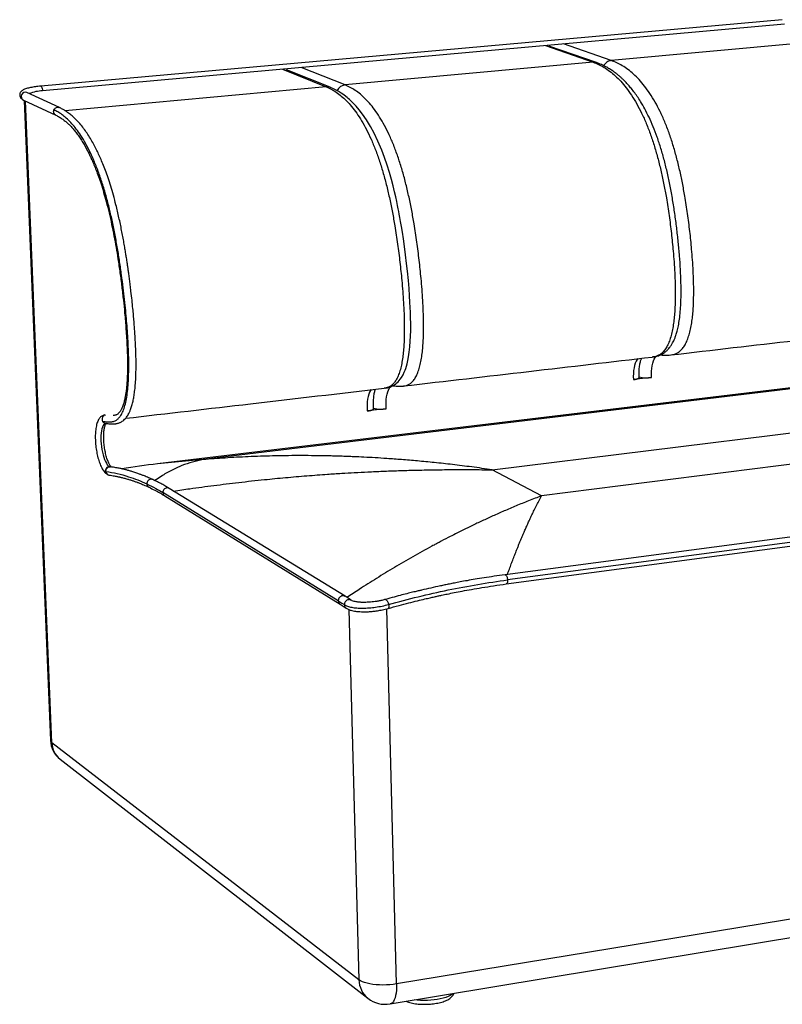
# Model space of a CAD drawing. Header units: millimetres. Extents: x -29 to 950, y -114 to 687.
# Tile 1 of 2: x -29 to 591, y -114 to 687. Entities that reach past the tile are written whole.
import ezdxf

# ---------------------------------------------------------------- set-up
doc = ezdxf.new("R2010")
doc.units = ezdxf.units.MM

msp = doc.modelspace()

# ---------------------------------------------------------------- linework, layer by layer
at = {"color": 7, "linetype": 'Continuous', "lineweight": 25}
for p, q in [((591.23, 686.72), (-11.54, 632.68)), ((592.9, 683.15), (-10.12, 628.86)), ((398.69, 665.67), (437.36, 652.15)), ((440.16, 651.81), (401.43, 665.34)), ((452.14, 653.51), (413.26, 666.98)), ((649.27, 671.59), (452.14, 653.51)), ((406.13, 663.7), (406.45, 663.72)), ((437.36, 652.15), (235.75, 633.65)), ((184.88, 646.42), (220.32, 632.24)), ((223.61, 631.77), (188.09, 645.96)), ((192.08, 644.37), (193.14, 644.46)), ((192.86, 644.44), (192.67, 644.13)), ((235.75, 633.65), (200.07, 647.79)), ((220.32, 632.24), (8.17, 612.78)), ((3.53, 615.31), (-22.81, 627.47)), ((-25.61, 621.4), (0.68, 609.14)), ((-25.16, 621.18), (-3.66, 100.84)), ((-2.53, 99.06), (-24.05, 620.67)), ((485.68, 412.56), (485.49, 412.55)), ((485.67, 412.54), (485.87, 412.58)), ((658.88, 394.86), (83.31, 325.72)), ((647.1, 392.5), (120.39, 329.17)), ((484.92, 395.95), (470.18, 394.21)), ((267.73, 387.23), (267.56, 387.22)), ((267.72, 387.2), (267.9, 387.23)), ((273.48, 389.31), (273.14, 389.38)), ((283.06, 388.99), (283.52, 389.04)), ((269.22, 370.52), (253.84, 368.7)), ((355.4, 320.9), (624.26, 354.2)), ((120.39, 329.17), (83.31, 325.72)), ((668.45, 334.29), (395.52, 299.77)), ((395.52, 299.77), (355.4, 320.9)), ((42.4, 317.3), (42.79, 317.05)), ((235.79, 218.07), (92.86, 305.76)), ((230.28, 214.38), (87.72, 302.37)), ((89.16, 299.79), (231.8, 211.62)), ((849.41, 299.63), (365.86, 235.59)), ((366.85, 228.1), (850.36, 292.51)), ((851.67, 295.72), (367.86, 231.43)), ((240.85, 214.85), (235.78, 218.07)), ((231.8, 211.62), (236.66, 208.51)), ((238.88, 207.36), (247.12, -93.65)), ((277.66, -96.97), (269.85, 207.98)), ((247.12, -93.65), (-2.53, 99.06)), ((4.13, 85.75), (254.36, -108.64)), ((932.45, 10.45), (277.66, -96.97)), ((272.39, -113.21), (924.97, -5.17))]:
    msp.add_line(p, q, dxfattribs=at)
at = {"color": 7, "linetype": 'Continuous', "lineweight": 25, "flags": 128}
for points in [[(-11.54, 632.68), (-11.26, 632.6), (-10.94, 632.24), (-10.63, 631.62), (-10.38, 630.8), (-10.21, 629.85), (-10.12, 628.86)], [(268.42, 387.33), (270.24, 387.65), (272.44, 388.33), (274.31, 389.15), (275.85, 390.04), (277.07, 390.9), (277.98, 391.65), (278.89, 392.5), (279.77, 393.44), (280.7, 394.58), (281.69, 395.98), (282.98, 398.16), (283.96, 400.2), (284.68, 401.95), (285.19, 403.36), (285.71, 405), (286.29, 407.09), (286.89, 409.68), (287.48, 412.8), (288.03, 416.49), (288.5, 420.77), (288.84, 425.35), (289.04, 429.57), (289.15, 434.05), (289.17, 437.87), (289.15, 441), (289.11, 443.45), (289.05, 445.63), (288.94, 449.01), (288.79, 452.71), (288.56, 457.07), (288.24, 462.21), (287.81, 468.13), (287.24, 474.83), (286.52, 482.3), (285.82, 488.7), (285.01, 495.56), (284.11, 502.41), (283.24, 508.55), (282.42, 513.99), (281.66, 518.66), (280.98, 522.65), (280.39, 525.97), (279.9, 528.63), (279.47, 530.87), (279.04, 533.04), (278.5, 535.74), (277.82, 538.95), (277, 542.68), (276.02, 546.92), (274.85, 551.65), (273.48, 556.83), (271.88, 562.43), (270.03, 568.39), (267.89, 574.63), (265.57, 580.78), (262.47, 588.08), (259.43, 594.42), (256.5, 599.86), (253.16, 605.34), (250.08, 609.82), (247.29, 613.45), (244.79, 616.38), (242.47, 618.84), (241.39, 619.92), (240.35, 620.91), (239.36, 621.81), (238.42, 622.63), (237.5, 623.41), (236.35, 624.33), (234.73, 625.56), (232.64, 627.01), (230.08, 628.6), (227.04, 630.23), (223.52, 631.8), (223.52, 631.8)], [(473.82, 411.27), (473.18, 410.49), (472.39, 409.18), (471.7, 407.61), (471.12, 405.79), (470.67, 403.77), (470.34, 401.56), (470.15, 399.21), (470.1, 396.74), (470.18, 394.21)], [(484.92, 395.95), (484.83, 398.48), (484.89, 400.94), (485.08, 403.29), (485.41, 405.49), (485.87, 407.52), (486.45, 409.33), (487.15, 410.9), (487.94, 412.21), (488.83, 413.22), (488.85, 413.24)], [(256.93, 386.06), (256.35, 385.27), (255.65, 383.94), (255.04, 382.35), (254.54, 380.5), (254.15, 378.44), (253.89, 376.19), (253.75, 373.8), (253.73, 371.29), (253.84, 368.7)], [(269.22, 370.52), (269.11, 373.1), (269.13, 375.6), (269.28, 378), (269.55, 380.24), (269.94, 382.3), (270.44, 384.14), (271.06, 385.74), (271.77, 387.06), (272.56, 388.09), (273.43, 388.8), (274.36, 389.2), (274.7, 389.26)], [(41.32, 358.71), (41.05, 358.66), (40.34, 358.32), (39.69, 357.69), (39.1, 356.77), (38.58, 355.59), (38.14, 354.17), (37.8, 352.53), (37.54, 350.69), (37.39, 348.69), (37.33, 346.56), (37.38, 344.34), (37.53, 342.06), (37.78, 339.76), (38.12, 337.48), (38.55, 335.26), (39.06, 333.13), (39.65, 331.13), (40.3, 329.29), (41, 327.65), (41.74, 326.22), (42.51, 325.05), (43.3, 324.13), (44.09, 323.5)], [(277.66, -96.97), (274.99, -97.34), (272.23, -97.61), (269.41, -97.78), (266.58, -97.83), (263.79, -97.76), (261.06, -97.59), (258.45, -97.31), (255.99, -96.92), (253.72, -96.43), (251.67, -95.85), (249.87, -95.19), (248.34, -94.45), (247.12, -93.65)], [(277.66, -96.97), (277.66, -99.59), (277.53, -102.07), (277.28, -104.38), (276.89, -106.48), (276.39, -108.33), (275.77, -109.92), (275.05, -111.22), (274.24, -112.21), (273.35, -112.87), (272.39, -113.21), (272.39, -113.21)], [(323.4, -104.76), (322.46, -105.55), (321.13, -106.39), (319.52, -107.17), (317.64, -107.89), (315.53, -108.54), (313.23, -109.1), (310.75, -109.57), (308.14, -109.95), (305.43, -110.21), (302.67, -110.37), (299.9, -110.42), (297.16, -110.36), (294.48, -110.19), (292.14, -109.94)]]:
    msp.add_lwpolyline(points, dxfattribs=at)
at = {"color": 7, "linetype": 'Continuous', "lineweight": 25}
for centre, radius, start, end in [((-24.07, 624.37), 3.35, 67.91992, 242.58349), ((-9.17, 596.03), 32.85, 91.65424, 111.17745), ((481.15, 424.01), 28.31, 257.11555, 277.64409), ((265.42, 396.97), 26.73, 256.02465, 278.1896), ((44.46, 320.07), 3.45, 96.11214, 233.3156), ((44.47, 320.51), 3.01, 67.09957, 97.13629), ((174.97, -436.27), 767.48, 96.85909, 99.04301), ((44.38, 319.59), 2.99, 180.78094, 270.3066), ((16.49, 101.67), 20.16, 182.36132, 232.17607), ((-1.24, 101.13), 2.43, 186.673, 238.13914), ((15, 99.5), 17.53, 181.41886, 231.66473), ((266.61, -93.48), 19.5, 180.51019, 231.06916), ((268.59, -90.32), 23.2, 232.16966, 279.42494)]:
    msp.add_arc(centre, radius, start, end, dxfattribs=at)
for points, knots in [([(440.18, 651.8), (439.73, 651.93), (438.81, 652.2), (437.85, 652.17), (437.36, 652.15)], [0, 0, 0, 0, 0.496923, 1, 1, 1, 1]), ([(437.36, 652.15), (438.85, 651.58), (441.85, 650.43), (446.36, 648), (450.89, 644.97), (455.43, 641.24), (459.94, 636.75), (464.38, 631.48), (468.73, 625.39), (472.93, 618.5), (476.94, 610.81), (480.72, 602.37), (484.21, 593.28), (487.39, 583.63), (490.25, 573.56), (492.79, 563.18), (495.03, 552.62), (497.21, 540.73), (499.26, 527.54), (501.11, 513.06), (502.38, 500.47), (503.23, 489.8), (503.77, 481.04), (504.13, 472.25), (504.26, 463.44), (504.13, 455.76), (503.79, 449.24), (503.32, 443.85), (502.65, 438.57), (501.73, 433.5), (500.53, 428.73), (499.04, 424.42), (497.27, 420.69), (495.24, 417.68), (493.03, 415.44), (490.72, 413.91), (488.37, 413.03), (486.69, 412.62), (485.79, 412.57), (485.68, 412.56)], [0, 0, 0, 0, 0.032156, 0.064405, 0.096809, 0.129367, 0.162065, 0.194891, 0.227814, 0.260836, 0.293946, 0.327092, 0.36022, 0.393272, 0.426174, 0.458877, 0.491367, 0.523698, 0.566592, 0.609348, 0.65208, 0.677781, 0.703609, 0.729646, 0.755994, 0.782765, 0.799778, 0.81706, 0.834645, 0.85255, 0.870771, 0.889254, 0.907896, 0.92655, 0.945016, 0.963091, 0.980642, 0.997634, 1, 1, 1, 1]), ([(486.44, 412.67), (487.03, 412.76), (488.39, 412.97), (490.37, 413.55), (492.27, 414.32), (493.84, 415.15), (495.09, 415.95), (496.11, 416.71), (497.09, 417.54), (498.05, 418.46), (499.07, 419.56), (500.26, 421.06), (501.46, 422.86), (502.51, 424.78), (503.26, 426.35), (503.81, 427.64), (504.28, 428.86), (504.97, 430.79), (505.86, 433.75), (506.85, 438.09), (507.72, 443.4), (508.37, 449.44), (508.78, 455.95), (508.99, 463.82), (508.9, 473.11), (508.45, 483.84), (507.7, 494.84), (506.69, 506.11), (505.41, 517.58), (503.89, 529.05), (502.13, 540.34), (500.14, 551.34), (497.89, 561.99), (495.39, 572.23), (492.62, 582), (489.59, 591.19), (486.34, 599.69), (482.96, 607.37), (479.51, 614.19), (476.27, 619.81), (473.29, 624.4), (470.61, 628.15), (468.03, 631.43), (465.55, 634.31), (463.42, 636.57), (461.55, 638.41), (459.87, 639.96), (458.02, 641.56), (455.92, 643.24), (453.52, 644.99), (450.73, 646.81), (447.57, 648.62), (444.01, 650.36), (441.49, 651.3), (440.17, 651.8)], [0, 0, 0, 0, 0.009098, 0.020717, 0.03086, 0.039442, 0.046391, 0.05167, 0.056931, 0.062566, 0.069315, 0.077177, 0.088434, 0.097643, 0.104602, 0.109528, 0.114546, 0.120265, 0.133766, 0.149953, 0.168724, 0.189398, 0.210306, 0.2314, 0.26348, 0.296168, 0.329563, 0.363752, 0.398797, 0.434056, 0.468757, 0.502926, 0.536572, 0.569739, 0.602427, 0.63461, 0.666226, 0.696675, 0.725708, 0.753304, 0.774336, 0.79444, 0.813336, 0.830859, 0.847573, 0.858033, 0.869523, 0.882042, 0.895748, 0.911819, 0.930127, 0.950924, 0.974213, 1, 1, 1, 1]), ([(452.14, 653.51), (451.66, 653.43), (450.69, 653.28), (449.31, 652.68), (448.03, 651.82), (446.94, 650.69), (446.27, 649.83), (446.04, 649.33), (446.03, 649.31)], [0, 0, 0, 0, 0.198532, 0.397064, 0.595596, 0.794128, 0.99266, 1, 1, 1, 1]), ([(500.5, 414.29), (500.62, 414.29), (501.53, 414.34), (503.22, 414.75), (505.59, 415.64), (507.92, 417.16), (510.14, 419.41), (512.18, 422.42), (513.97, 426.14), (515.47, 430.45), (516.68, 435.21), (517.61, 440.27), (518.29, 445.54), (518.77, 450.93), (519.12, 457.44), (519.26, 465.11), (519.13, 473.91), (518.78, 482.68), (518.24, 491.43), (517.4, 502.08), (516.13, 514.65), (514.29, 529.11), (512.24, 542.29), (510.05, 554.15), (507.81, 564.7), (505.27, 575.06), (502.4, 585.12), (499.21, 594.75), (495.7, 603.83), (491.91, 612.25), (487.89, 619.93), (483.67, 626.81), (479.3, 632.88), (474.84, 638.15), (470.31, 642.62), (465.75, 646.34), (461.19, 649.37), (456.65, 651.79), (453.64, 652.94), (452.14, 653.51)], [0, 0, 0, 0, 0.002511, 0.019517, 0.037073, 0.055119, 0.073592, 0.092242, 0.11088, 0.129362, 0.14758, 0.165482, 0.183065, 0.200344, 0.217355, 0.244121, 0.270467, 0.296498, 0.322321, 0.348019, 0.390745, 0.433494, 0.476382, 0.508708, 0.541193, 0.573891, 0.606787, 0.639835, 0.672958, 0.706098, 0.739204, 0.772221, 0.805139, 0.83796, 0.870653, 0.903206, 0.935604, 0.967849, 1, 1, 1, 1]), ([(-11.54, 632.68), (-11.93, 632.65), (-13.1, 632.54), (-14.95, 632.33), (-17.04, 632.04), (-19, 631.72), (-20.82, 631.35), (-22.48, 630.95), (-24, 630.48), (-25.33, 629.96), (-26.38, 629.4), (-27.2, 628.78), (-27.82, 628.13), (-28.32, 627.35), (-28.64, 626.44), (-28.74, 625.44), (-28.58, 624.45), (-28.19, 623.56), (-27.66, 622.84), (-27.04, 622.24), (-26.35, 621.76), (-25.86, 621.52), (-25.61, 621.4)], [0, 0, 0, 0, 0.03421, 0.099554, 0.165163, 0.231219, 0.297971, 0.365852, 0.435687, 0.509248, 0.577147, 0.623025, 0.663208, 0.700164, 0.735626, 0.77061, 0.807597, 0.842857, 0.878032, 0.915271, 0.957465, 1, 1, 1, 1]), ([(223.51, 631.78), (223.44, 631.82), (222.91, 632.07), (221.83, 632.27), (220.82, 632.25), (220.32, 632.24)], [0, 0, 0, 0, 0.075207, 0.537603, 1, 1, 1, 1]), ([(220.32, 632.24), (221.68, 631.64), (224.43, 630.44), (228.58, 627.91), (232.76, 624.77), (236.95, 620.92), (241.12, 616.3), (245.25, 610.86), (249.3, 604.61), (253.23, 597.53), (257, 589.64), (260.56, 580.99), (263.88, 571.67), (266.92, 561.78), (269.67, 551.47), (272.13, 540.86), (274.32, 530.04), (276.48, 517.89), (278.53, 504.4), (280.42, 489.59), (281.76, 476.73), (282.68, 465.83), (283.29, 456.88), (283.74, 447.9), (283.99, 438.91), (283.97, 431.07), (283.75, 424.42), (283.4, 418.92), (282.86, 413.55), (282.09, 408.38), (281.06, 403.54), (279.76, 399.15), (278.19, 395.38), (276.39, 392.33), (274.4, 390.06), (272.31, 388.53), (270.18, 387.66), (268.65, 387.27), (267.83, 387.23), (267.73, 387.23)], [0, 0, 0, 0, 0.032156, 0.064405, 0.096808, 0.129366, 0.162063, 0.194889, 0.227811, 0.260833, 0.293943, 0.327089, 0.360216, 0.393268, 0.426171, 0.458873, 0.491361, 0.523692, 0.566591, 0.609337, 0.652075, 0.677776, 0.703603, 0.729641, 0.755989, 0.782756, 0.799776, 0.817073, 0.834643, 0.852535, 0.870757, 0.889242, 0.907884, 0.926539, 0.945005, 0.963079, 0.98063, 0.997622, 1, 1, 1, 1]), ([(235.75, 633.65), (235.24, 633.58), (234.24, 633.42), (232.79, 632.8), (231.47, 631.92), (230.34, 630.78), (229.59, 629.79), (229.32, 629.16), (229.26, 629.04)], [0, 0, 0, 0, 0.190217, 0.380435, 0.570652, 0.76087, 0.951087, 1, 1, 1, 1]), ([(283.21, 389.03), (283.32, 389.03), (284.15, 389.07), (285.69, 389.47), (287.84, 390.34), (289.95, 391.87), (291.95, 394.13), (293.77, 397.17), (295.36, 400.95), (296.67, 405.33), (297.71, 410.17), (298.49, 415.33), (299.04, 420.7), (299.4, 426.19), (299.63, 432.83), (299.65, 440.66), (299.42, 449.64), (298.98, 458.6), (298.37, 467.53), (297.45, 478.41), (296.11, 491.26), (294.23, 506.04), (292.18, 519.51), (290.02, 531.65), (287.82, 542.44), (285.36, 553.04), (282.6, 563.34), (279.55, 573.2), (276.22, 582.51), (272.64, 591.15), (268.86, 599.02), (264.91, 606.09), (260.83, 612.33), (256.68, 617.75), (252.48, 622.37), (248.27, 626.21), (244.07, 629.34), (239.89, 631.86), (237.12, 633.06), (235.75, 633.65)], [0, 0, 0, 0, 0.002505, 0.019511, 0.037068, 0.055113, 0.073586, 0.092236, 0.110875, 0.129357, 0.147575, 0.165477, 0.18306, 0.20034, 0.21735, 0.244117, 0.270463, 0.296493, 0.322317, 0.348016, 0.390741, 0.433491, 0.476379, 0.508705, 0.541191, 0.573888, 0.606785, 0.639833, 0.672956, 0.706097, 0.739203, 0.77222, 0.805138, 0.837959, 0.870652, 0.903205, 0.935604, 0.967849, 1, 1, 1, 1]), ([(-22.81, 627.47), (-22.86, 627.5), (-22.92, 627.54), (-22.9, 627.52), (-22.89, 627.51)], [0, 0, 0, 0, 0.85339, 1, 1, 1, 1]), ([(0.7, 609.18), (0.43, 609.32), (-0.22, 609.64), (-0.89, 610.63), (-1.2, 611.91), (-1.06, 612.88), (-0.88, 613.35), (-0.85, 613.41)], [0, 0, 0, 0, 0.186912, 0.44559, 0.704267, 0.962944, 1, 1, 1, 1]), ([(-0.85, 613.41), (-0.68, 613.75), (-0.3, 614.49), (0.73, 615.29), (1.96, 615.64), (2.97, 615.61), (3.41, 615.33), (3.5, 615.27)], [0, 0, 0, 0, 0.208468, 0.451124, 0.69378, 0.936436, 1, 1, 1, 1]), ([(38.72, 360.29), (39.42, 360.19), (40.74, 360.02), (42.58, 359.85), (44.17, 359.79), (45.57, 359.85), (46.85, 360.05), (48.28, 360.44), (49.92, 361.21), (51.75, 362.69), (53.6, 365.04), (55.36, 368.46), (56.9, 373.04), (58.11, 378.46), (59, 384.58), (59.59, 391.21), (59.94, 398.8), (60.01, 407.28), (59.8, 416.44), (59.39, 425.33), (58.86, 433.73), (58.22, 441.94), (57.46, 450.38), (56.54, 459.4), (55.43, 469.09), (54.11, 479.35), (52.58, 490.05), (50.83, 500.9), (48.88, 511.77), (46.72, 522.47), (44.28, 533.15), (41.54, 543.67), (38.48, 553.93), (35.16, 563.58), (31.62, 572.5), (27.9, 580.6), (24.04, 587.8), (20.21, 593.94), (16.44, 599.07), (12.8, 603.28), (9.24, 606.75), (5.76, 609.55), (2.4, 611.78), (0.22, 612.88), (-0.85, 613.41)], [0, 0, 0, 0, 0.017228, 0.032011, 0.044837, 0.056194, 0.066564, 0.07646, 0.092378, 0.108933, 0.126194, 0.14648, 0.166603, 0.186816, 0.207089, 0.227279, 0.247476, 0.272873, 0.297835, 0.321752, 0.343918, 0.364485, 0.386605, 0.410372, 0.435505, 0.463009, 0.491424, 0.52048, 0.549933, 0.579565, 0.608949, 0.64068, 0.672325, 0.704185, 0.73642, 0.768522, 0.800565, 0.832683, 0.862146, 0.891096, 0.919444, 0.947119, 0.974017, 1, 1, 1, 1]), ([(0.68, 609.14), (1.65, 608.65), (3.52, 607.71), (6.23, 605.92), (8.69, 604.01), (10.95, 601.99), (13.12, 599.81), (15.32, 597.34), (17.57, 594.52), (19.85, 591.37), (22.04, 588), (24.05, 584.61), (25.81, 581.39), (27.37, 578.36), (28.78, 575.44), (30.21, 572.3), (31.77, 568.68), (33.52, 564.32), (35.43, 559.15), (37.49, 553.12), (39.6, 546.31), (41.8, 538.44), (43.98, 529.75), (46.08, 520.39), (47.97, 510.99), (49.65, 501.68), (51.28, 491.74), (52.84, 481.15), (54.31, 469.93), (55.57, 459), (56.51, 449.61), (57.21, 441.72), (57.74, 434.96), (58.22, 427.79), (58.62, 419.97), (58.89, 411.62), (58.94, 403.93), (58.79, 397.36), (58.51, 392.17), (58.13, 387.69), (57.67, 383.89), (57.13, 380.54), (56.48, 377.37), (55.66, 374.26), (54.65, 371.44), (53.56, 369.2), (52.47, 367.58), (51.47, 366.51), (50.56, 365.87), (49.75, 365.49), (48.97, 365.25), (48.18, 365.11), (47.55, 365.06), (47.24, 365.06), (47.15, 365.06)], [0, 0, 0, 0, 0.0277758, 0.0531621, 0.075781, 0.095504, 0.1147348, 0.1344146, 0.1545402, 0.1750692, 0.1953006, 0.2135324, 0.2296382, 0.2436364, 0.2565173, 0.2691883, 0.284189, 0.3013568, 0.3207438, 0.3422676, 0.3659751, 0.3904537, 0.4193692, 0.4479336, 0.4760297, 0.5033153, 0.529689, 0.5622396, 0.5943494, 0.6255359, 0.6552448, 0.6742273, 0.6926726, 0.7129491, 0.735574, 0.7600785, 0.7857579, 0.8038492, 0.8202715, 0.835048, 0.8482239, 0.8598838, 0.8722058, 0.8863863, 0.9018347, 0.9165063, 0.9304742, 0.9446675, 0.9588394, 0.9682615, 0.9782491, 0.9900748, 0.9970399, 1, 1, 1, 1]), ([(41.02, 358.71), (41.64, 358.63), (42.77, 358.48), (44.37, 358.32), (45.75, 358.22), (46.95, 358.2), (48.01, 358.23), (48.94, 358.31), (49.94, 358.45), (50.99, 358.68), (52.07, 359.01), (53.08, 359.43), (54.15, 359.99), (55.36, 360.8), (56.6, 361.87), (57.72, 363.1), (58.7, 364.41), (59.62, 365.89), (60.55, 367.7), (61.57, 370.11), (62.56, 373.11), (63.45, 376.65), (64.18, 380.43), (64.81, 384.72), (65.32, 389.78), (65.7, 395.68), (65.9, 402.41), (65.9, 409.15), (65.76, 415.35), (65.57, 420.44), (65.37, 424.73), (65.17, 428.22), (64.99, 431.2), (64.79, 434.16), (64.54, 437.59), (64.22, 441.72), (63.79, 446.64), (63.26, 452.37), (62.59, 458.95), (61.88, 465.28), (61.2, 470.96), (60.62, 475.51), (60.08, 479.58), (59.6, 483.08), (59.16, 486.17), (58.78, 488.75), (58.42, 491.08), (58.04, 493.55), (57.53, 496.75), (56.86, 500.82), (56.06, 505.46), (55.15, 510.44), (53.84, 517.28), (52.02, 525.96), (49.76, 535.49), (47.49, 544.04), (45.34, 551.37), (43.17, 558.08), (41.03, 564.1), (38.95, 569.48), (36.95, 574.22), (34.98, 578.55), (32.92, 582.75), (30.64, 587.01), (28.11, 591.32), (25.38, 595.5), (22.41, 599.54), (19.33, 603.23), (16.22, 606.45), (13.74, 608.69), (11.75, 610.29), (10.1, 611.52), (8.16, 612.82), (5.93, 614.14), (4.36, 614.91), (3.53, 615.31)], [0, 0, 0, 0, 0.0136577, 0.025175, 0.0349669, 0.0433742, 0.0506697, 0.0570645, 0.0627216, 0.071198, 0.0782615, 0.0842648, 0.0910795, 0.0994398, 0.1091881, 0.1180054, 0.1252053, 0.1337043, 0.1431154, 0.1531134, 0.167311, 0.1804059, 0.1928873, 0.2067618, 0.2223059, 0.2395639, 0.2585555, 0.2791884, 0.2950678, 0.308671, 0.3200238, 0.3292107, 0.336351, 0.3436539, 0.3525708, 0.3633749, 0.3762501, 0.391219, 0.4084088, 0.4279163, 0.4409565, 0.4531026, 0.4638333, 0.4730663, 0.4807419, 0.4883688, 0.4934846, 0.4993102, 0.5080743, 0.5190368, 0.531938, 0.5454486, 0.5593837, 0.5878779, 0.6175031, 0.640721, 0.6634072, 0.6847744, 0.7049013, 0.723819, 0.7413184, 0.7574299, 0.774269, 0.7928571, 0.8132249, 0.8351404, 0.8573978, 0.8821874, 0.9058817, 0.9279965, 0.9382213, 0.9504504, 0.9649247, 0.9815047, 1, 1, 1, 1]), ([(500.54, 414.27), (534.57, 418.23), (600.96, 425.95), (666.47, 433.56), (698.42, 437.28)], [0, 0, 0, 0, 0.507339, 1, 1, 1, 1]), ([(283.53, 389.04), (317.68, 393.01), (385.45, 400.89), (452.32, 408.67), (485.49, 412.52)], [0, 0, 0, 0, 0.498847, 1, 1, 1, 1]), ([(474.86, 395.94), (474.85, 396.11), (474.8, 397.07), (474.77, 398.78), (474.81, 401.04), (474.95, 403.19), (475.17, 405.19), (475.47, 407.02), (475.83, 408.65), (476.23, 410.04), (476.56, 411), (476.75, 411.4), (476.8, 411.51)], [0, 0, 0, 0, 0.025781, 0.147194, 0.268002, 0.387825, 0.506329, 0.623147, 0.737887, 0.85015, 0.959588, 1, 1, 1, 1]), ([(492.17, 414.32), (493.15, 414.23), (495.96, 413.98), (498.72, 414.15), (500.52, 414.27)], [0, 0, 0, 0, 0.352235, 1, 1, 1, 1]), ([(470.18, 394.21), (470.49, 394.25), (471.11, 394.33), (471.97, 394.49), (472.61, 394.63), (473.05, 394.75), (473.35, 394.85), (473.64, 394.95), (473.91, 395.06), (474.17, 395.18), (474.32, 395.26), (474.41, 395.32), (474.5, 395.38), (474.63, 395.49), (474.77, 395.64), (474.85, 395.79), (474.85, 395.89), (474.85, 395.94)], [0, 0, 0, 0, 0.11127, 0.225922, 0.343974, 0.393861, 0.446738, 0.502609, 0.561475, 0.623338, 0.6882, 0.690744, 0.713552, 0.779366, 0.845731, 0.930083, 1, 1, 1, 1]), ([(57.36, 362.75), (91.51, 366.72), (162.07, 374.92), (231.68, 383.02), (267.56, 387.19)], [0, 0, 0, 0, 0.479092, 1, 1, 1, 1]), ([(258.99, 370.6), (258.98, 370.77), (258.92, 371.75), (258.86, 373.51), (258.87, 375.84), (258.97, 378.06), (259.14, 380.13), (259.39, 382.03), (259.7, 383.72), (260.05, 385.15), (260.31, 386.03), (260.43, 386.35), (260.43, 386.36)], [0, 0, 0, 0, 0.025305, 0.151912, 0.277907, 0.402895, 0.526513, 0.648351, 0.767946, 0.884791, 0.998381, 1, 1, 1, 1]), ([(274.44, 389.23), (275.67, 389.09), (278.62, 388.75), (281.53, 388.91), (283.23, 389)], [0, 0, 0, 0, 0.416392, 1, 1, 1, 1]), ([(253.84, 368.7), (254.17, 368.75), (254.82, 368.83), (255.73, 368.99), (256.41, 369.14), (256.89, 369.27), (257.21, 369.36), (257.52, 369.47), (257.83, 369.58), (258.11, 369.71), (258.28, 369.8), (258.39, 369.86), (258.49, 369.92), (258.65, 370.03), (258.82, 370.19), (258.94, 370.37), (259.02, 370.52), (258.98, 370.6), (258.98, 370.6)], [0, 0, 0, 0, 0.106693, 0.216628, 0.329825, 0.377658, 0.428361, 0.481933, 0.538378, 0.597696, 0.65989, 0.662329, 0.684199, 0.747306, 0.810941, 0.891822, 0.989951, 1, 1, 1, 1]), ([(40.53, 365.47), (40.24, 365.43), (39.55, 365.35), (38.54, 364.92), (37.52, 364.27), (36.61, 363.42), (35.79, 362.36), (35.04, 361.05), (34.38, 359.48), (33.83, 357.66), (33.39, 355.66), (33.08, 353.53), (32.87, 351.3), (32.76, 348.97), (32.75, 346.56), (32.84, 344.1), (33.03, 341.61), (33.3, 339.12), (33.67, 336.64), (34.11, 334.21), (34.64, 331.84), (35.25, 329.57), (35.93, 327.4), (36.69, 325.36), (37.52, 323.47), (38.43, 321.73), (39.43, 320.16), (40.51, 318.84), (41.5, 317.9), (42.16, 317.46), (42.4, 317.3)], [0, 0, 0, 0, 0.019351, 0.047015, 0.074876, 0.104172, 0.136155, 0.171835, 0.211019, 0.251686, 0.291718, 0.330918, 0.369463, 0.407547, 0.445316, 0.482876, 0.520308, 0.557674, 0.59503, 0.632417, 0.669884, 0.707495, 0.745328, 0.783488, 0.82212, 0.861429, 0.901686, 0.943132, 0.978942, 1, 1, 1, 1]), ([(41.18, 365.46), (40.97, 365.43), (40.44, 365.37), (39.67, 364.95), (38.95, 364.26), (38.45, 363.38), (38.21, 362.4), (38.26, 361.38), (38.49, 360.68), (38.68, 360.34), (38.71, 360.29)], [0, 0, 0, 0, 0.097222, 0.243056, 0.38889, 0.534723, 0.680557, 0.82639, 0.972224, 1, 1, 1, 1]), ([(38.71, 360.29), (38.86, 360.07), (39.2, 359.57), (39.94, 359.04), (40.59, 358.74), (40.97, 358.74), (41.02, 358.74)], [0, 0, 0, 0, 0.270814, 0.604654, 0.938495, 1, 1, 1, 1]), ([(46.03, 323.08), (45.99, 323.11), (45.9, 323.17), (45.6, 323.43), (45.15, 323.96), (44.62, 324.73), (44.03, 325.74), (43.42, 327), (42.81, 328.48), (42.21, 330.17), (41.65, 332.03), (41.14, 334.04), (40.69, 336.16), (40.31, 338.37), (40, 340.62), (39.77, 342.88), (39.63, 345.11), (39.58, 347.29), (39.61, 349.37), (39.73, 351.32), (39.92, 353.11), (40.18, 354.71), (40.5, 356.08), (40.85, 357.2), (41.21, 358.04), (41.52, 358.58), (41.74, 358.85), (41.74, 358.85), (41.75, 358.85)], [0, 0, 0, 0, 0.021494, 0.055439, 0.090014, 0.125974, 0.163429, 0.202212, 0.24207, 0.282753, 0.324047, 0.365783, 0.407828, 0.450078, 0.492449, 0.534869, 0.577259, 0.619542, 0.661642, 0.703467, 0.744901, 0.785796, 0.825961, 0.865163, 0.90315, 0.939732, 0.974967, 1, 1, 1, 1]), ([(120.39, 329.17), (117.52, 328.58), (111.75, 327.39), (103.18, 324.42), (94.68, 320.54), (87.35, 316.45), (82.93, 313.29), (81.26, 312.1)], [0, 0, 0, 0, 0.217107, 0.434214, 0.651321, 0.868428, 1, 1, 1, 1]), ([(355.4, 320.9), (349.84, 321.69), (339.04, 323.22), (323.35, 325.14), (308.63, 326.76), (294.86, 328.09), (282.03, 329.18), (270.56, 330.01), (260.37, 330.65), (251.37, 331.14), (244.84, 331.44), (240.56, 331.61), (238.3, 331.7), (235.91, 331.79), (233.09, 331.88), (229.84, 331.98), (226.35, 332.08), (222.88, 332.16), (213.28, 332.36), (197.9, 332.49), (177.11, 332.23), (157.32, 331.56), (138.5, 330.57), (126.33, 329.63), (120.39, 329.17)], [0, 0, 0, 0, 0.068002, 0.13235, 0.193045, 0.250087, 0.303474, 0.353209, 0.393952, 0.431867, 0.466952, 0.47675, 0.486303, 0.495609, 0.507254, 0.52223, 0.537124, 0.551935, 0.566663, 0.660293, 0.750441, 0.837108, 0.920294, 1, 1, 1, 1]), ([(41.39, 319.55), (41.39, 319.83), (41.39, 320.34), (41.64, 321.21), (42.06, 321.96), (42.64, 322.56), (43.36, 323.06), (44.24, 323.39), (44.9, 323.29), (45.15, 323.25)], [0, 0, 0, 0, 0.134338, 0.251594, 0.434149, 0.547122, 0.657214, 0.867878, 1, 1, 1, 1]), ([(79.45, 312.98), (78.66, 313.34), (77.2, 314.01), (75.18, 314.88), (73.5, 315.57), (72.13, 316.12), (70.95, 316.58), (69.86, 316.99), (68.09, 317.64), (65.66, 318.5), (62.73, 319.43), (59.98, 320.24), (57.48, 320.91), (55.54, 321.38), (54.04, 321.72), (52.8, 321.99), (51.28, 322.3), (49.46, 322.64), (47.36, 323), (45.86, 323.21), (45.07, 323.32)], [0, 0, 0, 0, 0.067239, 0.124892, 0.172923, 0.211309, 0.242475, 0.27366, 0.305343, 0.394393, 0.483771, 0.559611, 0.634273, 0.702347, 0.730197, 0.766596, 0.811766, 0.865717, 0.928459, 1, 1, 1, 1]), ([(96.42, 303.57), (100.84, 304.24), (111.71, 305.87), (129.34, 308.24), (149.54, 310.72), (166.1, 312.52), (178.78, 313.78), (187.35, 314.58), (196.05, 315.35), (204.68, 316.06), (213.15, 316.71), (220.59, 317.25), (227.22, 317.69), (234.51, 318.15), (243.58, 318.68), (254.66, 319.26), (266.61, 319.79), (279.45, 320.26), (293.09, 320.64), (307.51, 320.92), (322.71, 321.08), (338.77, 321.1), (349.76, 320.97), (355.4, 320.9)], [0, 0, 0, 0, 0.052212, 0.128439, 0.207392, 0.289069, 0.321903, 0.355157, 0.388832, 0.422927, 0.455365, 0.486998, 0.509137, 0.532, 0.571273, 0.613862, 0.659766, 0.708985, 0.76152, 0.816343, 0.874364, 0.935583, 1, 1, 1, 1]), ([(41.39, 319.55), (41.48, 319.12), (41.66, 318.24), (42.52, 317.23), (43.41, 316.65), (43.99, 316.63), (44.15, 316.62)], [0, 0, 0, 0, 0.296048, 0.592097, 0.888145, 1, 1, 1, 1]), ([(41.39, 319.55), (44.42, 319.06), (50.51, 318.06), (59.15, 315.62), (67.22, 312.76), (72.2, 310.54), (74.71, 309.42)], [0, 0, 0, 0, 0.2811685, 0.5615777, 0.7811818, 1, 1, 1, 1]), ([(44.15, 316.56), (44.85, 316.46), (46.16, 316.27), (47.98, 315.96), (49.51, 315.67), (50.75, 315.42), (51.82, 315.19), (52.81, 314.97), (54.42, 314.59), (56.65, 314.02), (59.38, 313.24), (61.97, 312.43), (64.35, 311.64), (66.21, 310.97), (67.66, 310.42), (68.85, 309.96), (70.34, 309.37), (72.12, 308.63), (74.21, 307.73), (75.7, 307.04), (76.5, 306.67)], [0, 0, 0, 0, 0.0674937, 0.1253746, 0.1736516, 0.2123339, 0.2435994, 0.274767, 0.3064322, 0.3954762, 0.4848806, 0.5607419, 0.6355301, 0.70382, 0.7314136, 0.7675206, 0.8124562, 0.8661998, 0.9287253, 1, 1, 1, 1]), ([(79.42, 312.92), (79.31, 313), (78.83, 313.29), (77.78, 313.3), (76.52, 312.9), (75.47, 312.01), (74.78, 310.78), (74.73, 309.87), (74.71, 309.42)], [0, 0, 0, 0, 0.061506, 0.249066, 0.436828, 0.624507, 0.812253, 1, 1, 1, 1]), ([(92.86, 305.76), (91.91, 306.33), (89.9, 307.55), (86.71, 309.34), (83.19, 311.2), (80.73, 312.37), (79.45, 312.98)], [0, 0, 0, 0, 0.210739, 0.447647, 0.710731, 1, 1, 1, 1]), ([(74.71, 309.42), (77.11, 308.25), (81.43, 306.14), (85.79, 303.52), (87.72, 302.37)], [0, 0, 0, 0, 0.559997, 1, 1, 1, 1]), ([(74.71, 309.42), (74.78, 308.98), (74.93, 308.11), (75.64, 307.14), (76.27, 306.84), (76.53, 306.72)], [0, 0, 0, 0, 0.376001, 0.752066, 1, 1, 1, 1]), ([(76.5, 306.67), (78.02, 305.93), (80.94, 304.52), (85.17, 302.2), (87.88, 300.57), (89.17, 299.79)], [0, 0, 0, 0, 0.364605, 0.697938, 1, 1, 1, 1]), ([(92.83, 305.7), (92.62, 305.84), (92.05, 306.21), (90.89, 306.25), (89.61, 305.84), (88.54, 304.94), (87.82, 303.72), (87.75, 302.82), (87.72, 302.37)], [0, 0, 0, 0, 0.107848, 0.286279, 0.464709, 0.643139, 0.82157, 1, 1, 1, 1]), ([(87.72, 302.37), (87.79, 301.93), (87.93, 301.07), (88.53, 300.17), (89.05, 299.92), (89.19, 299.85)], [0, 0, 0, 0, 0.4191538, 0.8383075, 1, 1, 1, 1]), ([(395.52, 299.77), (391.99, 298.42), (385.09, 295.78), (374.95, 291.65), (365.26, 287.54), (356.05, 283.46), (347.33, 279.46), (339.39, 275.69), (332.22, 272.19), (325.77, 268.96), (319.15, 265.57), (314.21, 262.98), (310.84, 261.19), (309.5, 260.48), (307.98, 259.66), (301.77, 256.31), (291.02, 250.34), (276.05, 241.64), (261.55, 232.81), (248.67, 224.68), (240.63, 219.35), (237.27, 217.12)], [0, 0, 0, 0, 0.069584, 0.135783, 0.198597, 0.258027, 0.314072, 0.366732, 0.410274, 0.451194, 0.489493, 0.536034, 0.54464, 0.553069, 0.561322, 0.573411, 0.669818, 0.762792, 0.852332, 0.93844, 1, 1, 1, 1]), ([(367.79, 235.84), (367.81, 235.9), (368.34, 237.38), (369.39, 240.24), (370.94, 244.42), (372.52, 248.59), (374.09, 252.65), (375.47, 256.14), (376.66, 259.09), (377.68, 261.61), (378.72, 264.13), (379.78, 266.65), (380.76, 268.96), (381.63, 271), (382.64, 273.29), (383.89, 276.13), (385.48, 279.64), (387.22, 283.37), (389.1, 287.29), (391.11, 291.38), (393.27, 295.6), (394.76, 298.35), (395.52, 299.77)], [0, 0, 0, 0, 0.002286, 0.055762, 0.110358, 0.166075, 0.222912, 0.27711, 0.31286, 0.349323, 0.386501, 0.424394, 0.463001, 0.492345, 0.519091, 0.571173, 0.628794, 0.691956, 0.760657, 0.834898, 0.914679, 1, 1, 1, 1]), ([(365.86, 235.59), (362.88, 235.18), (357.19, 234.41), (349.06, 233.16), (341.76, 231.97), (335.3, 230.84), (329.69, 229.81), (324.9, 228.89), (320.73, 228.06), (316.93, 227.29), (311.88, 226.23), (305.58, 224.85), (299.6, 223.48), (295.03, 222.39), (291.49, 221.53), (287.08, 220.44), (281.76, 219.08), (275.54, 217.44), (271.09, 216.21), (268.72, 215.55)], [0, 0, 0, 0, 0.092478, 0.176332, 0.251565, 0.31818, 0.376179, 0.424756, 0.465926, 0.504793, 0.542162, 0.62173, 0.699026, 0.726558, 0.762688, 0.808096, 0.862784, 0.926751, 1, 1, 1, 1]), ([(365.87, 235.52), (365.95, 235.54), (366.2, 235.64), (366.71, 235.19), (367.26, 234.25), (367.69, 232.91), (367.8, 231.92), (367.86, 231.43)], [0, 0, 0, 0, 0.0941267, 0.320595, 0.5470633, 0.7735317, 1, 1, 1, 1]), ([(270.77, 208.21), (273.74, 209.03), (279.35, 210.58), (287.31, 212.65), (294.33, 214.4), (300.09, 215.78), (304.68, 216.85), (308.24, 217.65), (311.39, 218.34), (314.88, 219.1), (319.23, 220.01), (324.81, 221.14), (331.35, 222.41), (338.86, 223.78), (347.34, 225.23), (356.78, 226.71), (363.39, 227.62), (366.85, 228.1)], [0, 0, 0, 0, 0.092395, 0.175105, 0.248131, 0.311476, 0.354457, 0.391463, 0.422494, 0.452494, 0.500346, 0.558318, 0.62641, 0.704621, 0.792955, 0.891413, 1, 1, 1, 1]), ([(271.13, 211.43), (279.2, 213.61), (295.32, 217.95), (319.55, 223.35), (343.73, 227.96), (359.83, 230.27), (367.86, 231.43)], [0, 0, 0, 0, 0.250009, 0.499992, 0.749977, 1, 1, 1, 1]), ([(367.86, 231.43), (367.87, 230.94), (367.89, 229.98), (367.63, 228.86), (367.26, 228.19), (366.96, 228.18), (366.84, 228.17)], [0, 0, 0, 0, 0.278783, 0.557565, 0.836348, 1, 1, 1, 1]), ([(235.75, 218.01), (235.52, 218.16), (234.92, 218.55), (233.69, 218.58), (232.32, 218.13), (231.18, 217.16), (230.4, 215.83), (230.32, 214.86), (230.28, 214.38)], [0, 0, 0, 0, 0.107209, 0.285767, 0.464326, 0.642884, 0.821442, 1, 1, 1, 1]), ([(230.28, 214.38), (231.21, 213.8), (232.85, 212.77), (234.51, 211.69), (235.24, 211.21)], [0, 0, 0, 0, 0.5600024, 1, 1, 1, 1]), ([(230.28, 214.38), (230.35, 213.91), (230.49, 212.98), (231.13, 212.02), (231.68, 211.75), (231.84, 211.68)], [0, 0, 0, 0, 0.418568, 0.837136, 1, 1, 1, 1]), ([(240.86, 214.78), (240.66, 214.93), (240.13, 215.29), (239.08, 215.42), (237.89, 215.2), (236.78, 214.58), (235.91, 213.63), (235.33, 212.45), (235.27, 211.62), (235.24, 211.21)], [0, 0, 0, 0, 0.099719, 0.249632, 0.399651, 0.549728, 0.69981, 0.849886, 1, 1, 1, 1]), ([(235.24, 211.21), (236.01, 210.79), (237.57, 209.94), (241.08, 209.08), (245.27, 208.55), (250.07, 208.4), (255.27, 208.62), (260.65, 209.21), (266.06, 210.12), (269.44, 210.99), (271.13, 211.43)], [0, 0, 0, 0, 0.125105, 0.250393, 0.375378, 0.500565, 0.625388, 0.750425, 0.875111, 1, 1, 1, 1]), ([(235.24, 211.21), (235.26, 210.94), (235.31, 210.4), (235.59, 209.65), (236.04, 209.03), (236.41, 208.64), (236.64, 208.52), (236.66, 208.51)], [0, 0, 0, 0, 0.246794, 0.493614, 0.740481, 0.9873, 1, 1, 1, 1]), ([(236.65, 208.51), (237.36, 208.11), (238.68, 207.35), (241.06, 206.59), (243.62, 206.03), (246.26, 205.69), (248.7, 205.54), (250.73, 205.49), (252.84, 205.5), (255.49, 205.62), (258.7, 205.89), (262.3, 206.36), (266.47, 207.09), (269.28, 207.82), (270.77, 208.21)], [0, 0, 0, 0, 0.102284, 0.191579, 0.268626, 0.36299, 0.438218, 0.478559, 0.531261, 0.609599, 0.685337, 0.775721, 0.880414, 1, 1, 1, 1]), ([(268.72, 215.55), (267.72, 215.29), (265.82, 214.78), (262.93, 214.21), (260.27, 213.78), (257.64, 213.46), (255.15, 213.24), (252.88, 213.14), (251.15, 213.12), (249.82, 213.14), (248.82, 213.18), (247.87, 213.23), (246.78, 213.32), (245.41, 213.48), (243.78, 213.76), (242.09, 214.19), (241.31, 214.6), (240.9, 214.82)], [0, 0, 0, 0, 0.091761, 0.175888, 0.252583, 0.321994, 0.40259, 0.469674, 0.526548, 0.564346, 0.597854, 0.627074, 0.662652, 0.718352, 0.793807, 0.888059, 1, 1, 1, 1]), ([(268.73, 215.5), (268.77, 215.53), (268.92, 215.63), (269.32, 215.39), (269.84, 214.8), (270.37, 213.84), (270.83, 212.68), (271.03, 211.84), (271.13, 211.43)], [0, 0, 0, 0, 0.05744, 0.245883, 0.4344, 0.622922, 0.811437, 1, 1, 1, 1]), ([(271.13, 211.43), (271.18, 211.16), (271.28, 210.61), (271.33, 209.87), (271.31, 209.22), (271.21, 208.71), (271.03, 208.37), (270.88, 208.21), (270.78, 208.21), (270.77, 208.21)], [0, 0, 0, 0, 0.165275, 0.330567, 0.495892, 0.661183, 0.826441, 0.991737, 1, 1, 1, 1]), ([(285.41, -111.05), (285.74, -111.19), (286.69, -111.6), (288.45, -112.12), (290.64, -112.64), (292.94, -113.02), (295.32, -113.29), (297.76, -113.46), (300.24, -113.52), (302.74, -113.47), (305.22, -113.32), (307.66, -113.07), (310.03, -112.72), (312.31, -112.27), (314.49, -111.71), (316.53, -111.04), (318.45, -110.25), (320.15, -109.34), (321.57, -108.33), (322.7, -107.26), (323.54, -106.12), (324.06, -105.24), (324.2, -104.71), (324.23, -104.62)], [0, 0, 0, 0, 0.030173, 0.085707, 0.139733, 0.192469, 0.244317, 0.295591, 0.346522, 0.397284, 0.448026, 0.498855, 0.549911, 0.601374, 0.653481, 0.706566, 0.761111, 0.817741, 0.869142, 0.914443, 0.955002, 0.992671, 1, 1, 1, 1])]:
    msp.add_open_spline(points, degree=3, knots=knots, dxfattribs=at)

doc.saveas('drawing.dxf')
